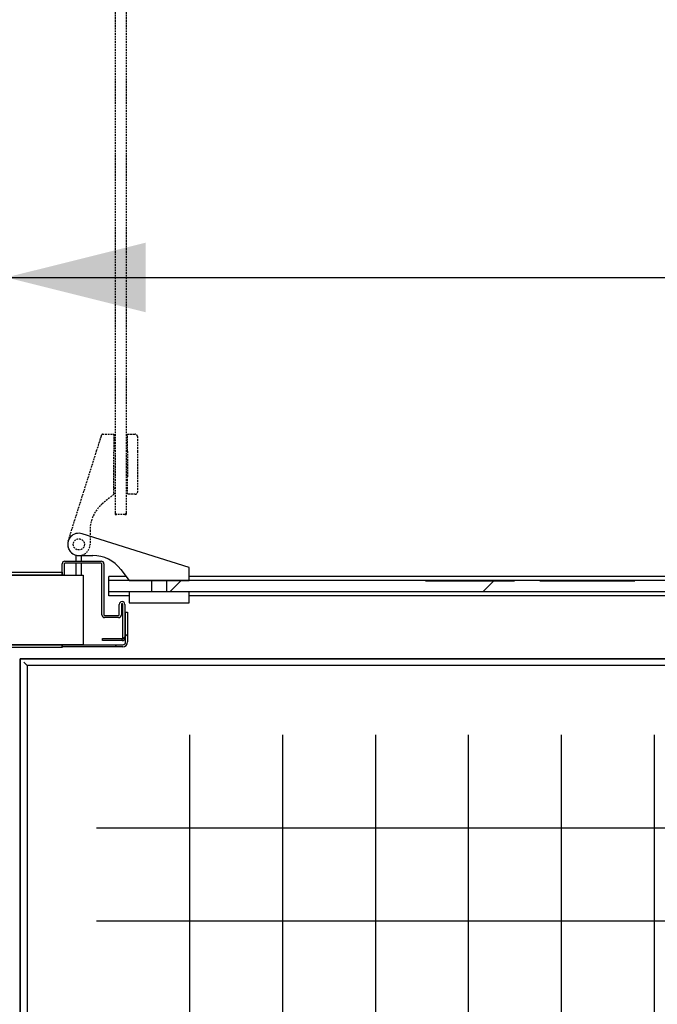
# Model space of a CAD drawing. Header units: millimetres. Extents: x 250 to 59450, y 0 to 41800.
# Tile 72 of 148: x 43592 to 44049, y 16238 to 16945. Entities that reach past the tile are written whole.
import ezdxf

# ---------------------------------------------------------------- set-up
doc = ezdxf.new("R2010")
doc.units = ezdxf.units.MM
doc.header["$LTSCALE"] = 50
doc.header["$PDSIZE"] = -1
doc.linetypes.add('CENTER', pattern=[10.16, 6.35, -1.27, 1.27, -1.27])
doc.linetypes.add('HIDDEN', pattern=[1.905, 1.27, -0.635])
for name, color, linetype in [('KONTUR', 7, 'Continuous'), ('MASS', 29, 'Continuous'), ('SCHNITT', 5, 'CENTER')]:
    doc.layers.add(name, color=color, linetype=linetype)
doc.styles.add('SLDTEXTSTYLE0', font='TXT', dxfattribs={"width": 0.605})
doc.dimstyles.new('SLDDIMSTYLE2', dxfattribs={"dimtxt": 128.415934, "dimasz": 100, "dimexe": 0, "dimexo": 0.0625, "dimgap": 32.103984, "dimtad": 1, "dimdec": 1, "dimrnd": 1e-09, "dimzin": 12, "dimdsep": 46, "dimtxsty": 'SLDTEXTSTYLE0', "dimsah": 1, "dimcen": 0.09, "dimadec": 0, "dimazin": 3, "dimtfac": 1, "dimtdec": 1, "dimtofl": 0, "dimtmove": 0, "dimatfit": 3, "dimfxl": 1, "dimfrac": 2, "dimtolj": 1, "dimtzin": 12, "dimarcsym": 0})

# ---------------------------------------------------------------- blocks, each defined once
blk = doc.blocks.new('Gitterrost')
at = {"color": 7, "linetype": 'Continuous', "lineweight": 0}
blk.add_point((0, 0), dxfattribs=at)
at = {"layer": 'KONTUR', "color": 8, "true_color": 0x808080}
for p, q in [((5817, -2483), (5817, -41924)), ((9150, -2483), (9150, -41924)), ((12483, -2483), (12483, -35964)), ((15817, -2483), (15817, -29510)), ((19150, -2483), (19150, -24930)), ((22483, -2483), (22483, -21376)), ((2483, -5817), (41924, -5817)), ((2483, -9150), (41924, -9150))]:
    blk.add_line(p, q, dxfattribs=at)
blk = doc.blocks.new('Block1')
at = {"color": 7, "linetype": 'Continuous'}
blk.add_blockref('Gitterrost', (0, 198500), dxfattribs=at)
blk = doc.blocks.new('Glastür 875 DIN rechts')
at = {"color": 7, "linetype": 'HIDDEN', "lineweight": 25}
for p, q in [((1300, 42725), (1300, 1125)), ((1700, 42725), (1700, 1125)), ((795, 3855), (809, 3898)), ((809, 3898), (817, 3924)), ((817, 3924), (819, 3933)), ((843, 3950), (1250, 3950)), ((1250, 3950), (1250, 3350)), ((1750, 3350), (1750, 3950)), ((1750, 3950), (2025, 3950)), ((670, 3457), (700, 3554)), ((700, 3554), (729, 3645)), ((729, 3645), (755, 3727)), ((755, 3727), (777, 3798)), ((777, 3798), (795, 3855)), ((1300, 3750), (1250, 3750)), ((1700, 3750), (1750, 3750)), ((2100, 3875), (2100, 3350)), ((-382, 120), (638, 3357)), ((638, 3357), (670, 3457)), ((1250, 1833), (1250, 3350)), ((1750, 3350), (1750, 2400)), ((2100, 3350), (2100, 2400)), ((1750, 1800), (1750, 2400)), ((2100, 2400), (2100, 1875)), ((1250, 1800), (841, 1453)), ((1300, 2000), (1250, 2000)), ((1250, 1833), (1250, 1800)), ((1700, 2000), (1750, 2000)), ((2025, 1800), (1750, 1800)), ((1300, 1125), (1350, 1075)), ((1300, 1125), (1300, 1075)), ((1300, 1075), (1350, 1075)), ((1650, 1075), (1350, 1075)), ((1650, 1075), (1700, 1125)), ((1650, 1075), (1700, 1075)), ((1700, 1125), (1700, 1075)), ((400, 500), (400, 0))]:
    blk.add_line(p, q, dxfattribs=at)
blk.add_circle((0, 0), 200, dxfattribs=at)
blk.add_circle((0, 0), 200, dxfattribs=at)
at = {"color": 7, "linetype": 'HIDDEN', "lineweight": 18}
blk.add_arc((0, 0), 42801, 357.9916, 87.9916, dxfattribs=at)
at = {"color": 7, "linetype": 'HIDDEN', "lineweight": 25}
for centre, radius, start, end in [((843, 3925), 25, 90, 162.5139), ((2025, 3875), 75, 0, 90), ((2025, 1875), 75, 270, 0), ((1650, 500), 1250, 130.3197, 180), ((0, 0), 400, 162.5139, 0)]:
    blk.add_arc(centre, radius, start, end, dxfattribs=at)
blk = doc.blocks.new('_D_38')
at = {"layer": 'MASS'}
blk.add_line((43582.36, 16759.94), (45032.36, 16759.94), dxfattribs=at)
for points in [[(43582.36, 16759.94), (43682.36, 16734.94), (43682.36, 16784.94)], [(45032.36, 16759.94), (44932.36, 16784.94), (44932.36, 16734.94)]]:
    blk.add_solid(points, dxfattribs=at)
at = {"layer": 'MASS', "insert": (44111.37, 16930.48), "char_height": 132.292, "attachment_point": 1, "style": 'SLDTEXTSTYLE0'}
blk.add_mtext('1450', dxfattribs=at)

msp = doc.modelspace()

# ---------------------------------------------------------------- hatches: boundary and pattern name
at = {"layer": 'SCHNITT', "linetype": 'Continuous', "lineweight": 18}
h = msp.add_hatch(dxfattribs=at)
h.set_pattern_fill('ANSI31', color=256, scale=50, style=0)
edge = h.paths.add_edge_path(flags=0)
edge.add_line((43622.36, 16554.38), (43622.36, 16546.38))
edge.add_line((43622.36, 16546.38), (43623.86, 16546.38))
edge.add_line((43623.86, 16546.38), (43623.86, 16554.38))
edge.add_arc((43624.36, 16554.38), 0.5, 90, 180, ccw=False)
edge.add_line((43624.36, 16554.88), (43650.36, 16554.88))
edge.add_arc((43650.36, 16554.38), 0.5, 0, 90, ccw=False)
edge.add_line((43650.86, 16554.38), (43650.86, 16517.88))
edge.add_arc((43652.86, 16517.88), 2, 180, 270)
edge.add_line((43652.86, 16515.88), (43662.86, 16515.88))
edge.add_arc((43662.86, 16517.88), 2, 270, 360)
edge.add_line((43664.86, 16517.88), (43664.86, 16525.38))
edge.add_arc((43665.36, 16525.38), 0.5, 0, 180, ccw=False)
edge.add_line((43665.86, 16525.38), (43665.86, 16501.38))
edge.add_arc((43665.36, 16501.38), 0.5, 270, 360, ccw=False)
edge.add_line((43665.36, 16500.88), (43651.36, 16500.88))
edge.add_line((43651.36, 16500.88), (43651.36, 16499.38))
edge.add_line((43651.36, 16499.38), (43665.36, 16499.38))
edge.add_arc((43665.36, 16501.38), 2, 270, 360)
edge.add_line((43667.36, 16501.38), (43667.36, 16525.38))
edge.add_arc((43665.36, 16525.38), 2, 0, 180)
edge.add_line((43663.36, 16525.38), (43663.36, 16517.88))
edge.add_arc((43662.86, 16517.88), 0.5, 270, 360, ccw=False)
edge.add_line((43662.86, 16517.38), (43652.86, 16517.38))
edge.add_arc((43652.86, 16517.88), 0.5, 180, 270, ccw=False)
edge.add_line((43652.36, 16517.88), (43652.36, 16554.38))
edge.add_arc((43650.36, 16554.38), 2, 0, 90)
edge.add_line((43650.36, 16556.38), (43624.36, 16556.38))
edge.add_arc((43624.36, 16554.38), 2, 90, 180)
h = msp.add_hatch(dxfattribs=at)
h.set_pattern_fill('ANSI31', color=256, scale=50, angle=3e-322, style=0)
h.paths.add_polyline_path([(43622.36, 16548.38), (43530.36, 16548.38), (43530.36, 16456.38), (43532.36, 16456.38), (43532.36, 16546.38), (43622.36, 16546.38)], flags=0)
h = msp.add_hatch(dxfattribs=at)
h.set_pattern_fill('ANSI31', color=256, scale=50, angle=3e-322, style=0)
h.paths.add_polyline_path([(43582.36, 16546.38), (43582.36, 16496.38), (43637.36, 16496.38), (43637.36, 16546.38)], flags=0)
h = msp.add_hatch(dxfattribs=at)
h.set_pattern_fill('ANSI31', color=256, scale=50, style=0)
h.paths.add_polyline_path([(44234.5, 16542.28), (44225.22, 16542.28), (44225.22, 16542.38), (44191.86, 16542.38), (44191.86, 16542.28), (44181.61, 16542.28), (44181.61, 16542.38), (44150.96, 16542.38), (44150.96, 16542.28), (44146.23, 16542.28), (44146.23, 16542.38), (44115.15, 16542.38), (44115.15, 16542.28), (44104.44, 16542.28), (44104.44, 16542.38), (44071.4, 16542.38), (44071.4, 16542.28), (44060.7, 16542.28), (44060.7, 16542.38), (44019.49, 16542.38), (44019.49, 16542.28), (44011.51, 16542.28), (44011.51, 16542.38), (43986.8, 16542.38), (43986.8, 16542.28), (43978.52, 16542.28), (43978.52, 16542.38), (43940.2, 16542.38), (43940.2, 16542.28), (43927.77, 16542.28), (43927.77, 16542.38), (43889, 16542.38), (43889, 16542.28), (43882.96, 16542.28), (43882.96, 16542.38), (43655.86, 16542.38), (43655.86, 16534.38), (44489.86, 16534.38), (44489.86, 16542.38), (44261.89, 16542.38), (44261.89, 16542.28), (44253.75, 16542.28), (44253.75, 16542.38), (44234.5, 16542.38)], flags=0)
h = msp.add_hatch(dxfattribs=at)
h.set_pattern_fill('ANSI31', color=256, scale=50, style=0)
edge = h.paths.add_edge_path(flags=0)
edge.add_line((43669.36, 16519.88), (43667.86, 16519.88))
edge.add_line((43667.86, 16519.88), (43667.86, 16498.43))
edge.add_arc((43665.8, 16498.43), 2.05, 270, 360, ccw=False)
edge.add_line((43665.8, 16496.38), (43622.36, 16496.38))
edge.add_line((43622.36, 16496.38), (43622.36, 16494.88))
edge.add_line((43622.36, 16494.88), (43665.8, 16494.88))
edge.add_arc((43665.8, 16498.43), 3.55, 270, 360)
edge.add_line((43669.36, 16498.43), (43669.36, 16519.88))
h = msp.add_hatch(dxfattribs=at)
h.set_pattern_fill('ANSI31', color=256, scale=50, angle=3e-322, style=0)
h.paths.add_polyline_path([(43582.36, 16496.38), (43582.36, 16456.38), (43584.36, 16456.38), (43584.36, 16494.38), (43622.36, 16494.38), (43622.36, 16496.38)], flags=0)

# ---------------------------------------------------------------- linework, layer by layer
at = {"color": 216, "linetype": 'Continuous', "lineweight": 25, "true_color": 0x80007d}
for p, q in [((43713.36, 16551.88), (43636.76, 16576.01)), ((43622.36, 16546.38), (43622.36, 16554.38)), ((43623.86, 16554.38), (43623.86, 16546.38)), ((43624.36, 16556.38), (43650.36, 16556.38)), ((43650.36, 16554.88), (43624.36, 16554.88)), ((43632.36, 16556.38), (43632.36, 16560.63)), ((43632.36, 16546.38), (43632.36, 16554.88)), ((43634.36, 16560.38), (43644.36, 16560.38)), ((43636.36, 16556.38), (43636.36, 16560.38)), ((43636.36, 16546.38), (43636.36, 16554.88)), ((43650.86, 16517.88), (43650.86, 16554.38)), ((43652.36, 16554.38), (43652.36, 16517.88)), ((43664.36, 16550.38), (43670.36, 16542.38)), ((43713.36, 16542.38), (43713.36, 16551.88)), ((43623.86, 16546.38), (43622.36, 16546.38)), ((43655.86, 16542.38), (43655.86, 16545.38)), ((43668.11, 16545.38), (43655.86, 16545.38)), ((43882.96, 16542.38), (43655.86, 16542.38)), ((43655.86, 16534.38), (43655.86, 16542.38)), ((43655.86, 16534.38), (43655.86, 16542.38)), ((43670.36, 16542.38), (43655.86, 16542.38)), ((43655.86, 16534.38), (43655.86, 16542.38)), ((43670.36, 16542.38), (43713.36, 16542.38)), ((43686.36, 16542.38), (43686.36, 16534.38)), ((43697.36, 16534.38), (43697.36, 16542.38)), ((44399.36, 16545.38), (43713.36, 16545.38)), ((44397.36, 16542.38), (43713.36, 16542.38)), ((43882.96, 16542.28), (43882.96, 16542.38)), ((43882.96, 16542.28), (43889, 16542.28)), ((43883.55, 16542.28), (43883.55, 16542.38)), ((43883.55, 16542.38), (43885.54, 16542.38)), ((43883.55, 16542.28), (43885.54, 16542.28)), ((43885.54, 16542.38), (43932.16, 16542.38)), ((43885.54, 16542.28), (43885.54, 16542.38)), ((43885.54, 16542.28), (43932.16, 16542.28)), ((43927.77, 16542.38), (43888.41, 16542.38)), ((43888.41, 16542.28), (43888.41, 16542.38)), ((43927.77, 16542.28), (43888.41, 16542.28)), ((43889, 16542.38), (43889, 16542.28)), ((43927.77, 16542.38), (43889, 16542.38)), ((43924.87, 16542.38), (43922.44, 16542.38)), ((43922.44, 16542.28), (43922.44, 16542.38)), ((43922.44, 16542.28), (43922.44, 16542.38)), ((43922.44, 16542.38), (43946.74, 16542.38)), ((43924.87, 16542.28), (43922.44, 16542.28)), ((43922.44, 16542.28), (43946.74, 16542.28)), ((43924.87, 16542.28), (43924.87, 16542.38)), ((43927.77, 16542.28), (43927.77, 16542.38)), ((43927.77, 16542.28), (43940.2, 16542.28)), ((43930.79, 16542.28), (43930.79, 16542.38)), ((43932.16, 16542.28), (43932.16, 16542.38)), ((43937.02, 16542.28), (43937.02, 16542.38)), ((43938.13, 16542.28), (43938.13, 16542.38)), ((43940.2, 16542.38), (43940.2, 16542.28)), ((43978.52, 16542.38), (43940.2, 16542.38)), ((43944.36, 16542.28), (43944.36, 16542.38)), ((43946.74, 16542.38), (43944.36, 16542.38)), ((43946.74, 16542.28), (43944.36, 16542.28)), ((43946.74, 16542.28), (43946.74, 16542.38)), ((43946.74, 16542.28), (43946.74, 16542.38)), ((43965.08, 16542.28), (43965.08, 16542.38)), ((43976.74, 16542.28), (43976.74, 16542.38)), ((43978.52, 16542.28), (43978.52, 16542.38)), ((43986.8, 16542.28), (43978.52, 16542.28)), ((43983.79, 16542.28), (43983.79, 16542.38)), ((44011.51, 16542.38), (43986.8, 16542.38)), ((43986.8, 16542.38), (43986.8, 16542.28)), ((43999.26, 16542.28), (43999.26, 16542.38)), ((43999.36, 16542.28), (43999.36, 16542.38)), ((44011.51, 16542.28), (44011.51, 16542.38)), ((44019.49, 16542.28), (44011.51, 16542.28)), ((44014.16, 16542.28), (44014.16, 16542.38)), ((44014.42, 16542.28), (44014.42, 16542.38)), ((44019.49, 16542.38), (44019.49, 16542.28)), ((44060.7, 16542.38), (44019.49, 16542.38)), ((44021.47, 16542.28), (44021.47, 16542.38)), ((44021.86, 16542.28), (44021.86, 16542.38)), ((44033.13, 16542.28), (44033.13, 16542.38)), ((44489.86, 16534.38), (43655.86, 16534.38)), ((43670.36, 16534.38), (43655.86, 16534.38)), ((43655.86, 16531.38), (43655.86, 16534.38)), ((43670.36, 16534.38), (43670.36, 16526.38)), ((43713.36, 16534.38), (43670.36, 16534.38)), ((43713.36, 16526.38), (43713.36, 16534.38)), ((44319.86, 16534.38), (43713.36, 16534.38)), ((43670.36, 16531.38), (43655.86, 16531.38)), ((43670.36, 16526.38), (43713.36, 16526.38)), ((44319.86, 16531.38), (43713.36, 16531.38)), ((43663.36, 16517.88), (43663.36, 16525.38)), ((43664.86, 16525.38), (43664.86, 16517.88)), ((43665.86, 16501.38), (43665.86, 16525.38)), ((43667.36, 16525.38), (43667.36, 16501.38)), ((43667.86, 16498.43), (43667.86, 16519.88)), ((43667.86, 16519.88), (43669.36, 16519.88)), ((43669.36, 16519.88), (43669.36, 16498.43)), ((43652.86, 16517.38), (43662.86, 16517.38)), ((43662.86, 16515.88), (43652.86, 16515.88)), ((43651.36, 16499.38), (43651.36, 16500.88)), ((43651.36, 16500.88), (43665.36, 16500.88)), ((43665.36, 16499.38), (43651.36, 16499.38)), ((43622.36, 16494.88), (43622.36, 16496.38)), ((43622.36, 16496.38), (43665.8, 16496.38)), ((43665.8, 16494.88), (43622.36, 16494.88))]:
    msp.add_line(p, q, dxfattribs=at)
at = {"color": 7, "linetype": 'Continuous', "lineweight": 25}
for p, q in [((43530.36, 16548.38), (43622.36, 16548.38)), ((43622.36, 16548.38), (43622.36, 16546.38)), ((43622.36, 16546.38), (43532.36, 16546.38)), ((43582.36, 16546.38), (43637.36, 16546.38)), ((43637.36, 16546.38), (43637.36, 16496.38)), ((43637.36, 16496.38), (43582.36, 16496.38)), ((43582.36, 16496.38), (43622.36, 16496.38)), ((43622.36, 16494.38), (43584.36, 16494.38)), ((43622.36, 16496.38), (43622.36, 16494.38))]:
    msp.add_line(p, q, dxfattribs=at)
at = {"color": 250, "linetype": 'Continuous', "lineweight": 25, "true_color": 0x404040}
for p, q in [((43592.36, 16486.38), (50572.36, 16486.38)), ((43592.36, 12506.38), (43592.36, 16486.38)), ((50572.36, 16486.38), (43592.36, 16486.38)), ((43592.36, 16486.38), (43592.36, 12506.38)), ((43594.86, 16483.88), (43597.36, 16481.38))]:
    msp.add_line(p, q, dxfattribs=at)
at = {"color": 136, "linetype": 'Continuous', "lineweight": 25, "true_color": 0x008080}
for p, q in [((43597.36, 16481.38), (43597.36, 12511.38)), ((50567.36, 16481.38), (43597.36, 16481.38))]:
    msp.add_line(p, q, dxfattribs=at)
at = {"color": 216, "linetype": 'Continuous', "lineweight": 25, "true_color": 0x80007d}
for centre, radius, start, end in [((43634.36, 16568.38), 8, 72.51386, 270), ((43624.36, 16554.38), 2, 90, 180), ((43624.36, 16554.38), 0.5, 90, 180), ((43644.36, 16535.38), 25, 36.8699, 90), ((43650.36, 16554.38), 2, 0, 90), ((43650.36, 16554.38), 0.5, 0, 90), ((43665.36, 16525.38), 2, 0, 180), ((43665.36, 16525.38), 0.5, 0, 180), ((43652.86, 16517.88), 2, 180, 270), ((43652.86, 16517.88), 0.5, 180, 270), ((43662.86, 16517.88), 0.5, 270, 0), ((43662.86, 16517.88), 2, 270, 0), ((43665.36, 16501.38), 2, 270, 0), ((43665.36, 16501.38), 0.5, 270, 0), ((43665.8, 16498.43), 3.56, 270, 0), ((43665.8, 16498.43), 2.06, 270, 0)]:
    msp.add_arc(centre, radius, start, end, dxfattribs=at)
for points, knots in [([(43882.96, 16542.38), (43883.16, 16542.38), (43883.53, 16542.38), (43883.55, 16542.38), (43883.55, 16542.38)], [0, 0, 0, 0, 0.5596107, 1, 1, 1, 1]), ([(43882.96, 16542.28), (43883.16, 16542.28), (43883.53, 16542.28), (43883.55, 16542.28), (43883.55, 16542.28)], [0, 0, 0, 0, 0.559611, 1, 1, 1, 1]), ([(43888.41, 16542.38), (43888.42, 16542.38), (43888.43, 16542.38), (43888.83, 16542.38), (43889, 16542.38)], [0, 0, 0, 0, 0.560215, 1, 1, 1, 1]), ([(43888.41, 16542.28), (43888.42, 16542.28), (43888.43, 16542.28), (43888.83, 16542.28), (43889, 16542.28)], [0, 0, 0, 0, 0.5602148, 1, 1, 1, 1]), ([(43930.79, 16542.38), (43930.35, 16542.38), (43929.47, 16542.38), (43927.4, 16542.38), (43925.83, 16542.38), (43924.87, 16542.38)], [0, 0, 0, 0, 0.279808, 0.56047, 1, 1, 1, 1]), ([(43930.79, 16542.28), (43930.35, 16542.28), (43929.47, 16542.28), (43927.4, 16542.28), (43925.83, 16542.28), (43924.87, 16542.28)], [0, 0, 0, 0, 0.279808, 0.56047, 1, 1, 1, 1]), ([(43932.16, 16542.38), (43932.12, 16542.38), (43932.05, 16542.38), (43931.67, 16542.38), (43931.09, 16542.38), (43930.79, 16542.38)], [0, 0, 0, 0, 0.560571, 0.780809, 1, 1, 1, 1]), ([(43932.16, 16542.28), (43932.12, 16542.28), (43932.05, 16542.28), (43931.67, 16542.28), (43931.09, 16542.28), (43930.79, 16542.28)], [0, 0, 0, 0, 0.560571, 0.780809, 1, 1, 1, 1]), ([(43937.02, 16542.38), (43937.59, 16542.38), (43938.61, 16542.38), (43939.71, 16542.38), (43940.2, 16542.38)], [0, 0, 0, 0, 0.559935, 1, 1, 1, 1]), ([(43938.13, 16542.38), (43937.86, 16542.38), (43937.32, 16542.38), (43937.08, 16542.38), (43937.04, 16542.38), (43937.02, 16542.38)], [0, 0, 0, 0, 0.279025, 0.559321, 1, 1, 1, 1]), ([(43937.02, 16542.28), (43937.59, 16542.28), (43938.61, 16542.28), (43939.71, 16542.28), (43940.2, 16542.28)], [0, 0, 0, 0, 0.559935, 1, 1, 1, 1]), ([(43938.13, 16542.28), (43937.86, 16542.28), (43937.32, 16542.28), (43937.08, 16542.28), (43937.04, 16542.28), (43937.02, 16542.28)], [0, 0, 0, 0, 0.279025, 0.559321, 1, 1, 1, 1]), ([(43944.36, 16542.38), (43943.69, 16542.38), (43942.36, 16542.38), (43940.56, 16542.38), (43939.09, 16542.38), (43938.45, 16542.38), (43938.13, 16542.38)], [0, 0, 0, 0, 0.280232, 0.560058, 0.779986, 1, 1, 1, 1]), ([(43944.36, 16542.28), (43943.69, 16542.28), (43942.36, 16542.28), (43940.56, 16542.28), (43939.09, 16542.28), (43938.45, 16542.28), (43938.13, 16542.28)], [0, 0, 0, 0, 0.280232, 0.560058, 0.779986, 1, 1, 1, 1]), ([(43978.52, 16542.38), (43976.99, 16542.38), (43973.93, 16542.38), (43970.22, 16542.38), (43967.62, 16542.38), (43966.08, 16542.38), (43965.21, 16542.38), (43965.12, 16542.38), (43965.08, 16542.38)], [0, 0, 0, 0, 0.186654, 0.373254, 0.559868, 0.706555, 0.853288, 1, 1, 1, 1]), ([(43965.08, 16542.38), (43965.15, 16542.38), (43965.29, 16542.38), (43966.7, 16542.38), (43969.08, 16542.38), (43972.52, 16542.38), (43976.77, 16542.38), (43981.68, 16542.38), (43987.18, 16542.38), (43993.13, 16542.38), (43997.21, 16542.38), (43999.26, 16542.38)], [0, 0, 0, 0, 0.112036, 0.224069, 0.336049, 0.448033, 0.560045, 0.67004, 0.780011, 0.889996, 1, 1, 1, 1]), ([(43978.52, 16542.28), (43976.99, 16542.28), (43973.93, 16542.28), (43970.22, 16542.28), (43967.62, 16542.28), (43966.08, 16542.28), (43965.21, 16542.28), (43965.12, 16542.28), (43965.08, 16542.28)], [0, 0, 0, 0, 0.186654, 0.373254, 0.559868, 0.706555, 0.853288, 1, 1, 1, 1]), ([(43965.08, 16542.28), (43965.15, 16542.28), (43965.29, 16542.28), (43966.7, 16542.28), (43969.08, 16542.28), (43972.52, 16542.28), (43976.77, 16542.28), (43981.68, 16542.28), (43987.18, 16542.28), (43993.13, 16542.28), (43997.21, 16542.28), (43999.26, 16542.28)], [0, 0, 0, 0, 0.112036, 0.224069, 0.336049, 0.448033, 0.560045, 0.67004, 0.780011, 0.889996, 1, 1, 1, 1]), ([(43976.74, 16542.38), (43976.77, 16542.38), (43976.82, 16542.38), (43977.38, 16542.38), (43978.32, 16542.38), (43979.69, 16542.38), (43981.37, 16542.38), (43982.98, 16542.38), (43983.79, 16542.38)], [0, 0, 0, 0, 0.186692, 0.3734, 0.560047, 0.706704, 0.853426, 1, 1, 1, 1]), ([(43999.36, 16542.38), (43998.13, 16542.38), (43995.67, 16542.38), (43992.08, 16542.38), (43988.72, 16542.38), (43985.75, 16542.38), (43983.16, 16542.38), (43980.68, 16542.38), (43978.78, 16542.38), (43977.5, 16542.38), (43976.85, 16542.38), (43976.78, 16542.38), (43976.74, 16542.38)], [0, 0, 0, 0, 0.083332, 0.166663, 0.249952, 0.333265, 0.416618, 0.499949, 0.624876, 0.749879, 0.874926, 1, 1, 1, 1]), ([(43976.74, 16542.28), (43976.77, 16542.28), (43976.82, 16542.28), (43977.38, 16542.28), (43978.32, 16542.28), (43979.69, 16542.28), (43981.37, 16542.28), (43982.98, 16542.28), (43983.79, 16542.28)], [0, 0, 0, 0, 0.186692, 0.3734, 0.560047, 0.706704, 0.853426, 1, 1, 1, 1]), ([(43999.36, 16542.28), (43998.13, 16542.28), (43995.67, 16542.28), (43992.08, 16542.28), (43988.72, 16542.28), (43985.75, 16542.28), (43983.16, 16542.28), (43980.68, 16542.28), (43978.78, 16542.28), (43977.5, 16542.28), (43976.85, 16542.28), (43976.78, 16542.28), (43976.74, 16542.28)], [0, 0, 0, 0, 0.083332, 0.166663, 0.249952, 0.333265, 0.416618, 0.499949, 0.624876, 0.749879, 0.874926, 1, 1, 1, 1]), ([(43983.79, 16542.38), (43984.3, 16542.38), (43985.22, 16542.38), (43986.31, 16542.38), (43986.8, 16542.38)], [0, 0, 0, 0, 0.5599, 1, 1, 1, 1]), ([(43983.79, 16542.28), (43984.3, 16542.28), (43985.22, 16542.28), (43986.31, 16542.28), (43986.8, 16542.28)], [0, 0, 0, 0, 0.5599, 1, 1, 1, 1]), ([(43999.26, 16542.38), (44000.99, 16542.38), (44004.44, 16542.38), (44009.53, 16542.38), (44014.37, 16542.38), (44018.81, 16542.38), (44022.78, 16542.38), (44026.42, 16542.38), (44029.48, 16542.38), (44031.68, 16542.38), (44032.94, 16542.38), (44033.07, 16542.38), (44033.13, 16542.38)], [0, 0, 0, 0, 0.093331, 0.186695, 0.280037, 0.373361, 0.466686, 0.560037, 0.669992, 0.779978, 0.88998, 1, 1, 1, 1]), ([(43999.26, 16542.28), (44000.99, 16542.28), (44004.44, 16542.28), (44009.53, 16542.28), (44014.37, 16542.28), (44018.81, 16542.28), (44022.78, 16542.28), (44026.42, 16542.28), (44029.48, 16542.28), (44031.68, 16542.28), (44032.94, 16542.28), (44033.07, 16542.28), (44033.13, 16542.28)], [0, 0, 0, 0, 0.093331, 0.186695, 0.280037, 0.373361, 0.466686, 0.560037, 0.669992, 0.779978, 0.88998, 1, 1, 1, 1]), ([(44014.16, 16542.38), (44013.47, 16542.38), (44012.08, 16542.38), (44009.55, 16542.38), (44006.55, 16542.38), (44003.11, 16542.38), (44000.61, 16542.38), (43999.36, 16542.38)], [0, 0, 0, 0, 0.1867, 0.373435, 0.560123, 0.780039, 1, 1, 1, 1]), ([(44014.16, 16542.28), (44013.47, 16542.28), (44012.08, 16542.28), (44009.55, 16542.28), (44006.55, 16542.28), (44003.11, 16542.28), (44000.61, 16542.28), (43999.36, 16542.28)], [0, 0, 0, 0, 0.1867, 0.373435, 0.560123, 0.780039, 1, 1, 1, 1]), ([(44011.51, 16542.38), (44012.09, 16542.38), (44013.13, 16542.38), (44014.02, 16542.38), (44014.42, 16542.38)], [0, 0, 0, 0, 0.559892, 1, 1, 1, 1]), ([(44011.51, 16542.28), (44012.09, 16542.28), (44013.13, 16542.28), (44014.02, 16542.28), (44014.42, 16542.28)], [0, 0, 0, 0, 0.559892, 1, 1, 1, 1]), ([(44021.47, 16542.38), (44021.43, 16542.38), (44021.37, 16542.38), (44020.76, 16542.38), (44019.76, 16542.38), (44018.29, 16542.38), (44016.56, 16542.38), (44014.96, 16542.38), (44014.16, 16542.38)], [0, 0, 0, 0, 0.186696, 0.373366, 0.560024, 0.706685, 0.85339, 1, 1, 1, 1]), ([(44021.47, 16542.28), (44021.43, 16542.28), (44021.37, 16542.28), (44020.76, 16542.28), (44019.76, 16542.28), (44018.29, 16542.28), (44016.56, 16542.28), (44014.96, 16542.28), (44014.16, 16542.28)], [0, 0, 0, 0, 0.186696, 0.373366, 0.560024, 0.706685, 0.85339, 1, 1, 1, 1]), ([(44014.42, 16542.38), (44015.39, 16542.38), (44017.35, 16542.38), (44019.24, 16542.38), (44020.57, 16542.38), (44021.34, 16542.38), (44021.43, 16542.38), (44021.47, 16542.38)], [0, 0, 0, 0, 0.186537, 0.373179, 0.559889, 0.77994, 1, 1, 1, 1]), ([(44014.42, 16542.28), (44015.39, 16542.28), (44017.35, 16542.28), (44019.24, 16542.28), (44020.57, 16542.28), (44021.34, 16542.28), (44021.43, 16542.28), (44021.47, 16542.28)], [0, 0, 0, 0, 0.186537, 0.373179, 0.559889, 0.77994, 1, 1, 1, 1]), ([(44021.86, 16542.38), (44021.43, 16542.38), (44020.65, 16542.38), (44019.84, 16542.38), (44019.49, 16542.38)], [0, 0, 0, 0, 0.560174, 1, 1, 1, 1]), ([(44021.86, 16542.28), (44021.43, 16542.28), (44020.65, 16542.28), (44019.84, 16542.28), (44019.49, 16542.28)], [0, 0, 0, 0, 0.560174, 1, 1, 1, 1]), ([(44033.13, 16542.38), (44033.07, 16542.38), (44032.94, 16542.38), (44031.81, 16542.38), (44029.97, 16542.38), (44027.63, 16542.38), (44025, 16542.38), (44022.91, 16542.38), (44021.86, 16542.38)], [0, 0, 0, 0, 0.18667, 0.373322, 0.559944, 0.706599, 0.853311, 1, 1, 1, 1]), ([(44033.13, 16542.28), (44033.07, 16542.28), (44032.94, 16542.28), (44031.81, 16542.28), (44029.97, 16542.28), (44027.63, 16542.28), (44025, 16542.28), (44022.91, 16542.28), (44021.86, 16542.28)], [0, 0, 0, 0, 0.18667, 0.373322, 0.559944, 0.706599, 0.853311, 1, 1, 1, 1])]:
    msp.add_open_spline(points, degree=3, knots=knots, dxfattribs=at)

# ---------------------------------------------------------------- block references
at = {"color": 7, "linetype": 'Continuous', "xscale": 0.02, "yscale": 0.02, "zscale": 0.02}
for name, p in [('Glastür 875 DIN rechts', (43634.36, 16568.38)), ('Block1', (43597.36, 12511.38))]:
    msp.add_blockref(name, p, dxfattribs=at)

# ---------------------------------------------------------------- dimensions: what is measured, and where the dimension line sits
at = {"layer": 'MASS'}
dim = msp.add_linear_dim(base=(45032.36, 16759.94), p1=(43582.36, 16546.38), p2=(45032.36, 16546.38), dimstyle='SLDDIMSTYLE2', dxfattribs=at)
dim.commit()
dim.dimension.update_dxf_attribs({"geometry": '_D_38', "text_midpoint": (44307.36, 16759.94), "dimtype": 160})

doc.saveas('drawing.dxf')
